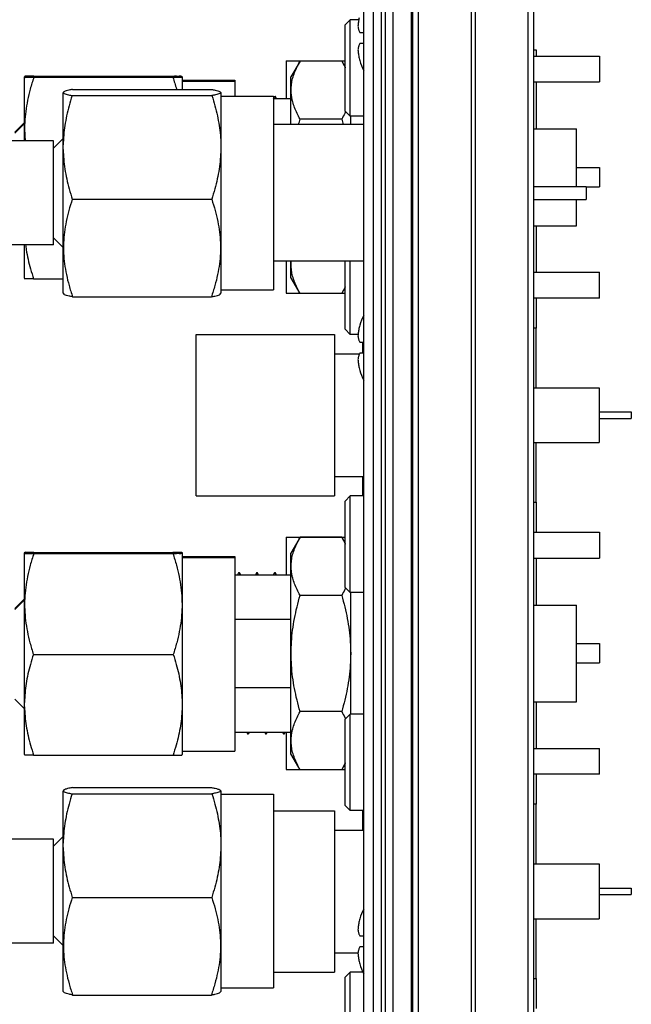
# Model space of a CAD drawing. Header units: inches. Extents: x 0.2 to 16.8, y 0.1 to 10.8.
# Tile 20 of 22: x 14.3 to 15.2, y 5.1 to 6.6. Entities that reach past the tile are written whole.
import ezdxf

# ---------------------------------------------------------------- set-up
doc = ezdxf.new("R2010")
doc.units = ezdxf.units.IN
doc.header["$LTSCALE"] = 0.935
doc.header["$MEASUREMENT"] = 0
doc.layers.get('0').update_dxf_attribs({"linetype": 'CONTINUOUS'})
doc.layers.add('DIMENSIONS', color=7, linetype='CONTINUOUS')
doc.styles.get("Standard").update_dxf_attribs({"font": 'txt', "width": 0.8})
doc.dimstyles.new('DIMSTYLE_1', dxfattribs={"dimtxt": 0.125, "dimasz": 0.18, "dimexe": 0.18, "dimexo": 0.0625, "dimgap": 0.09, "dimtad": 0, "dimtih": 1, "dimtoh": 1, "dimdec": 3, "dimzin": 4, "dimdsep": 46, "dimtxsty": 'STANDARD', "dimblk": '_FILLED', "dimblk1": '_FILLED', "dimblk2": '_FILLED', "dimcen": 0.09, "dimadec": 0, "dimazin": 0, "dimtp": 0.001, "dimtm": 0.001, "dimtfac": 1, "dimtdec": 3, "dimtofl": 0, "dimtmove": 0, "dimatfit": 3, "dimldrblk": '_FILLED', "dimfxl": 1, "dimtolj": 1, "dimtzin": 4, "dimarcsym": 0})

# ---------------------------------------------------------------- blocks, each defined once
blk = doc.blocks.new('*D1')
at = {"layer": 'DIMENSIONS', "color": 2, "linetype": 'CONTINUOUS'}
blk.add_line((13.6375, 5.898), (13.6375, 8.6932), dxfattribs=at)
at = {"layer": 'DIMENSIONS', "color": 2, "linetype": 'CONTINUOUS', "width": 0.8}
for s, p in [(']', (13.7, 9.8807)), ('32.4', (13.7, 9.4807)), ('[', (13.7, 9.3807)), ('1.276', (13.7, 8.7557))]:
    blk.add_text(s, height=0.125, rotation=90, dxfattribs=at).set_placement(p)
blk = doc.blocks.new('_FILLED')
at = {"color": 0, "linetype": 'BYBLOCK'}
blk.add_solid([(0, 0), (-1, 0.1736), (-1, -0.1736)], dxfattribs=at)

msp = doc.modelspace()

# ---------------------------------------------------------------- linework, layer by layer
at = {"color": 7, "linetype": 'CONTINUOUS'}
for p, q in [((14.8132, 3.5627), (14.8132, 8.0057)), ((14.8252, 8.0057), (14.8252, 3.5627)), ((14.8312, 8.0057), (14.8312, 3.5627)), ((14.8432, 8.0057), (14.8432, 3.5627)), ((14.7982, 3.8857), (14.7982, 7.9957)), ((14.8724, 3.5627), (14.8724, 7.6557)), ((14.8742, 3.6057), (14.8742, 7.6057)), ((14.8831, 3.6057), (14.8831, 7.6057)), ((14.9651, 3.6057), (14.9651, 7.6057)), ((14.9713, 3.6057), (14.9713, 7.6057)), ((15.0532, 3.6057), (15.0532, 7.6057)), ((15.0622, 3.6057), (15.0622, 7.6057)), ((14.7773, 6.6198), (14.7694, 6.612)), ((14.7694, 6.4781), (14.7694, 6.612)), ((14.7773, 6.4702), (14.7773, 6.6198)), ((14.7904, 6.6198), (14.7773, 6.6198)), ((14.792, 6.6), (14.7982, 6.6)), ((14.7982, 6.583), (14.792, 6.583)), ((15.0622, 6.5732), (15.0654, 6.5732)), ((15.0622, 6.5635), (15.1637, 6.5635)), ((15.0654, 6.5732), (15.0654, 6.5635)), ((15.1637, 6.5635), (15.1637, 6.5235)), ((14.6777, 6.5562), (14.6777, 6.4977)), ((14.6777, 6.5562), (14.7694, 6.5562)), ((14.6994, 6.5558), (14.6852, 6.5312)), ((14.764, 6.5558), (14.6994, 6.5558)), ((14.764, 6.5558), (14.7694, 6.5463)), ((14.272, 6.5314), (14.2726, 6.5326)), ((14.272, 6.432), (14.272, 6.5314)), ((14.272, 6.5299), (14.2726, 6.5311)), ((14.2864, 6.5324), (14.5021, 6.5324)), ((14.2864, 6.5321), (14.5021, 6.5321)), ((14.2864, 6.5309), (14.5021, 6.5309)), ((14.5158, 6.5326), (14.5165, 6.5314)), ((14.5158, 6.5311), (14.5165, 6.5299)), ((14.5165, 6.5314), (14.5165, 6.5119)), ((14.6852, 6.4575), (14.6852, 6.5312)), ((14.2864, 6.5306), (14.5021, 6.5306)), ((14.5165, 6.526), (14.598, 6.526)), ((14.5165, 6.5245), (14.598, 6.5245)), ((14.598, 6.526), (14.598, 6.5015)), ((15.0622, 6.5235), (15.1637, 6.5235)), ((15.0654, 6.5235), (15.0654, 6.4507)), ((14.332, 6.1961), (14.332, 6.5069)), ((14.3458, 6.5022), (14.5626, 6.5022)), ((14.3464, 6.5119), (14.5621, 6.5119)), ((14.5765, 6.5069), (14.5765, 6.1961)), ((14.5765, 6.5015), (14.658, 6.5015)), ((14.6598, 6.5008), (14.6579, 6.4977)), ((14.658, 6.5015), (14.658, 6.2015)), ((14.6598, 6.5008), (14.66, 6.501)), ((14.66, 6.501), (14.6608, 6.501)), ((14.6611, 6.5008), (14.6608, 6.501)), ((14.6629, 6.4977), (14.6611, 6.5008)), ((14.658, 6.4977), (14.6852, 6.4977)), ((14.7773, 6.4702), (14.7694, 6.4781)), ((14.7982, 6.4702), (14.7773, 6.4702)), ((14.7782, 6.4575), (14.7782, 6.4702)), ((14.257, 6.4455), (14.272, 6.4605)), ((14.257, 6.444), (14.272, 6.459)), ((14.7982, 6.4575), (14.658, 6.4575)), ((14.764, 6.4657), (14.6994, 6.4657)), ((15.0622, 6.4507), (15.1282, 6.4507)), ((15.1282, 6.3615), (15.1282, 6.4507)), ((14.317, 6.432), (14.217, 6.432)), ((14.317, 6.421), (14.332, 6.436)), ((14.317, 6.271), (14.317, 6.432)), ((15.1282, 6.391), (15.1637, 6.391)), ((15.1637, 6.391), (15.1637, 6.361)), ((15.0622, 6.3615), (15.1432, 6.3615)), ((15.1432, 6.3615), (15.1432, 6.3415)), ((15.1432, 6.361), (15.1637, 6.361)), ((14.3461, 6.3417), (14.5623, 6.3417)), ((15.0622, 6.3415), (15.1432, 6.3415)), ((15.1282, 6.3007), (15.1282, 6.3415)), ((15.0622, 6.3007), (15.1282, 6.3007)), ((15.0654, 6.3007), (15.0654, 6.2285)), ((14.317, 6.282), (14.332, 6.267)), ((14.317, 6.271), (13.997, 6.271)), ((14.272, 6.2191), (14.272, 6.271)), ((14.7982, 6.2455), (14.658, 6.2455)), ((14.6777, 6.2455), (14.6777, 6.1959)), ((14.6852, 6.2202), (14.6852, 6.2455)), ((14.7694, 6.1401), (14.7694, 6.2455)), ((14.7773, 6.1322), (14.7773, 6.2455)), ((15.0622, 6.2285), (15.1637, 6.2285)), ((15.1637, 6.1885), (15.1637, 6.2285)), ((14.272, 6.2191), (14.2726, 6.218)), ((14.2861, 6.2181), (14.332, 6.2181)), ((14.6994, 6.1955), (14.6852, 6.2202)), ((14.332, 6.1961), (14.3328, 6.1948)), ((14.5757, 6.1948), (14.5765, 6.1961)), ((14.5765, 6.2015), (14.658, 6.2015)), ((14.6777, 6.1959), (14.6992, 6.1959)), ((14.764, 6.1955), (14.6994, 6.1955)), ((14.764, 6.1955), (14.7694, 6.205)), ((14.7642, 6.1959), (14.7694, 6.1959)), ((14.3466, 6.1904), (14.5618, 6.1904)), ((15.1637, 6.1885), (15.0622, 6.1885)), ((15.0654, 6.1885), (15.0654, 6.142)), ((14.7773, 6.1322), (14.7694, 6.1401)), ((14.5382, 5.882), (14.5382, 6.132)), ((14.5382, 6.132), (14.7527, 6.132)), ((14.7527, 6.132), (14.7527, 5.882)), ((14.7893, 6.1322), (14.7773, 6.1322)), ((14.792, 6.12), (14.7982, 6.12)), ((14.7967, 6.103), (14.7967, 6.12)), ((14.7527, 6.102), (14.7916, 6.102)), ((14.7982, 6.103), (14.792, 6.103)), ((15.0622, 6.0495), (15.1632, 6.0495)), ((15.1632, 6.0495), (15.1632, 5.9645)), ((15.1632, 6.012), (15.2132, 6.012)), ((15.1632, 6.002), (15.2132, 6.002)), ((15.2132, 6.012), (15.2132, 6.002)), ((15.0622, 5.9645), (15.1632, 5.9645)), ((14.7527, 5.912), (14.7982, 5.912)), ((14.7967, 5.8818), (14.7967, 5.912)), ((14.5382, 5.882), (14.7527, 5.882)), ((14.7773, 5.8818), (14.7694, 5.874)), ((14.7773, 5.7322), (14.7773, 5.8818)), ((14.7982, 5.8818), (14.7773, 5.8818)), ((14.7694, 5.7401), (14.7694, 5.874)), ((15.0654, 5.872), (15.0654, 5.8255)), ((14.6777, 5.8182), (14.6777, 5.7597)), ((14.6777, 5.8182), (14.7694, 5.8182)), ((14.6994, 5.8178), (14.6852, 5.7932)), ((14.764, 5.8178), (14.6994, 5.8178)), ((14.764, 5.8178), (14.7694, 5.8083)), ((15.0622, 5.8255), (15.1637, 5.8255)), ((15.1637, 5.8255), (15.1637, 5.7855)), ((14.272, 5.7934), (14.2726, 5.7946)), ((14.272, 5.4811), (14.272, 5.7934)), ((14.272, 5.7919), (14.2726, 5.7931)), ((14.2864, 5.7944), (14.5021, 5.7944)), ((14.2864, 5.7941), (14.5021, 5.7941)), ((14.2864, 5.7929), (14.5021, 5.7929)), ((14.2864, 5.7926), (14.5021, 5.7926)), ((14.5158, 5.7946), (14.5165, 5.7934)), ((14.5158, 5.7931), (14.5165, 5.7919)), ((14.5165, 5.7934), (14.5165, 5.4811)), ((14.5165, 5.788), (14.598, 5.788)), ((14.5165, 5.7865), (14.598, 5.7865)), ((14.598, 5.788), (14.598, 5.4865)), ((14.6852, 5.4822), (14.6852, 5.7932)), ((15.0622, 5.7855), (15.1637, 5.7855)), ((15.0654, 5.7855), (15.0654, 5.7127)), ((14.598, 5.7597), (14.6852, 5.7597)), ((14.6041, 5.7628), (14.6023, 5.7597)), ((14.6041, 5.7628), (14.6044, 5.763)), ((14.6044, 5.763), (14.6052, 5.763)), ((14.606, 5.7609), (14.6055, 5.7628)), ((14.6073, 5.7597), (14.6055, 5.7628)), ((14.6319, 5.7628), (14.6301, 5.7597)), ((14.6319, 5.7628), (14.6322, 5.763)), ((14.6322, 5.763), (14.633, 5.763)), ((14.6333, 5.7628), (14.633, 5.763)), ((14.6351, 5.7597), (14.634, 5.7616)), ((14.6598, 5.7628), (14.6579, 5.7597)), ((14.6598, 5.7628), (14.66, 5.763)), ((14.66, 5.763), (14.6608, 5.763)), ((14.6611, 5.7628), (14.6608, 5.763)), ((14.6629, 5.7597), (14.6611, 5.7628)), ((14.7773, 5.7322), (14.7694, 5.7401)), ((14.257, 5.7075), (14.272, 5.7225)), ((14.764, 5.7277), (14.6994, 5.7277)), ((14.7982, 5.7322), (14.7773, 5.7322)), ((14.7782, 5.5438), (14.7782, 5.7322)), ((14.257, 5.706), (14.272, 5.721)), ((15.0622, 5.7127), (15.1282, 5.7127)), ((15.1282, 5.5627), (15.1282, 5.7127)), ((14.6852, 5.6904), (14.598, 5.6904)), ((15.1282, 5.653), (15.1637, 5.653)), ((15.1637, 5.653), (15.1637, 5.623)), ((14.2858, 5.6362), (14.5026, 5.6362)), ((15.1282, 5.623), (15.1637, 5.623)), ((14.598, 5.5849), (14.6852, 5.5849)), ((14.257, 5.567), (14.272, 5.552)), ((15.0622, 5.5627), (15.1282, 5.5627)), ((15.0654, 5.5627), (15.0654, 5.4905)), ((14.764, 5.5476), (14.6994, 5.5476)), ((14.7773, 5.5438), (14.7694, 5.536)), ((14.7773, 5.3942), (14.7773, 5.5438)), ((14.7982, 5.5438), (14.7773, 5.5438)), ((14.7694, 5.4021), (14.7694, 5.536)), ((14.598, 5.5157), (14.6852, 5.5157)), ((14.6167, 5.5157), (14.618, 5.5133)), ((14.618, 5.5133), (14.6183, 5.513)), ((14.6183, 5.513), (14.6191, 5.513)), ((14.6194, 5.5133), (14.6191, 5.513)), ((14.6194, 5.5133), (14.6208, 5.5157)), ((14.6445, 5.5157), (14.6459, 5.5133)), ((14.6459, 5.5133), (14.6461, 5.513)), ((14.6461, 5.513), (14.6469, 5.513)), ((14.6472, 5.5133), (14.6469, 5.513)), ((14.6472, 5.5133), (14.6486, 5.5157)), ((14.6723, 5.5157), (14.6737, 5.5133)), ((14.6737, 5.5133), (14.6739, 5.513)), ((14.6739, 5.513), (14.6747, 5.513)), ((14.675, 5.5133), (14.6747, 5.513)), ((14.675, 5.5133), (14.6764, 5.5157)), ((14.6777, 5.5157), (14.6777, 5.4579)), ((14.272, 5.4811), (14.2726, 5.48)), ((14.2861, 5.4801), (14.5023, 5.4801)), ((14.5158, 5.48), (14.5165, 5.4811)), ((14.5165, 5.4865), (14.598, 5.4865)), ((14.6994, 5.4575), (14.6852, 5.4822)), ((15.0622, 5.4905), (15.1637, 5.4905)), ((15.1637, 5.4505), (15.1637, 5.4905)), ((14.764, 5.4575), (14.7694, 5.467)), ((14.6777, 5.4579), (14.6992, 5.4579)), ((14.764, 5.4575), (14.6994, 5.4575)), ((14.7642, 5.4579), (14.7694, 5.4579)), ((15.1637, 5.4505), (15.0622, 5.4505)), ((15.0654, 5.4505), (15.0654, 5.404)), ((14.332, 5.1141), (14.332, 5.4249)), ((14.3458, 5.4202), (14.5626, 5.4202)), ((14.3464, 5.4299), (14.5621, 5.4299)), ((14.5765, 5.4249), (14.5765, 5.1141)), ((14.5765, 5.4195), (14.658, 5.4195)), ((14.658, 5.4195), (14.658, 5.1195)), ((14.7773, 5.3942), (14.7694, 5.4021)), ((14.658, 5.394), (14.7527, 5.394)), ((14.7527, 5.394), (14.7527, 5.144)), ((14.7982, 5.3942), (14.7773, 5.3942)), ((14.7967, 5.364), (14.7967, 5.3942)), ((14.7527, 5.364), (14.7982, 5.364)), ((14.317, 5.35), (14.217, 5.35)), ((14.317, 5.339), (14.332, 5.354)), ((14.317, 5.189), (14.317, 5.35)), ((15.0622, 5.3115), (15.1632, 5.3115)), ((15.1632, 5.3115), (15.1632, 5.2265)), ((15.1632, 5.274), (15.2132, 5.274)), ((15.2132, 5.274), (15.2132, 5.264)), ((14.3461, 5.2596), (14.5623, 5.2596)), ((15.1632, 5.264), (15.2132, 5.264)), ((15.0622, 5.2265), (15.1632, 5.2265)), ((14.317, 5.189), (13.997, 5.189)), ((14.317, 5.2), (14.332, 5.185)), ((14.792, 5.2), (14.7982, 5.2)), ((14.7527, 5.174), (14.7892, 5.174)), ((14.7982, 5.183), (14.792, 5.183)), ((14.658, 5.144), (14.7527, 5.144)), ((14.7773, 5.1438), (14.7694, 5.136)), ((14.7773, 5.0575), (14.7773, 5.1438)), ((14.797, 5.1438), (14.7773, 5.1438)), ((14.7967, 5.1438), (14.7967, 5.1445)), ((14.7694, 5.0575), (14.7694, 5.136)), ((15.0654, 5.134), (15.0654, 5.0875)), ((14.332, 5.1141), (14.3328, 5.1127)), ((14.5757, 5.1127), (14.5765, 5.1141)), ((14.5765, 5.1195), (14.658, 5.1195)), ((14.3466, 5.1084), (14.5618, 5.1084))]:
    msp.add_line(p, q, dxfattribs=at)
at = {"color": 3, "linetype": 'CONTINUOUS'}
for p, q in [((15.0654, 6.142), (15.0622, 6.142)), ((15.0654, 6.0495), (15.0654, 6.142)), ((15.0654, 5.872), (15.0654, 5.9645)), ((15.0622, 5.872), (15.0654, 5.872)), ((15.0654, 5.404), (15.0622, 5.404)), ((15.0654, 5.3115), (15.0654, 5.404)), ((15.0654, 5.134), (15.0654, 5.2265)), ((15.0622, 5.134), (15.0654, 5.134))]:
    msp.add_line(p, q, dxfattribs=at)
at = {"color": 7, "linetype": 'CONTINUOUS'}
for centre, start, end in [((14.9005, 6.5915), 197.8829, 206.131), ((14.9005, 6.1115), 153.869, 162.1171), ((14.9005, 6.1115), 197.8829, 206.131), ((14.9005, 5.1915), 153.869, 162.1171), ((14.9005, 5.1915), 197.8829, 206.131)]:
    msp.add_arc(centre, 0.114, start, end, dxfattribs=at)
for points in [[(14.7911, 6.6229), (14.7908, 6.6218), (14.7906, 6.6206), (14.7904, 6.6195)], [(14.7894, 6.6129), (14.7893, 6.6119), (14.7892, 6.6108), (14.7891, 6.6097)], [(14.7891, 6.6097), (14.7892, 6.6091), (14.7893, 6.6084), (14.7894, 6.6077)], [(14.7898, 6.6162), (14.7897, 6.6151), (14.7895, 6.614), (14.7894, 6.6129)], [(14.7894, 6.6077), (14.7896, 6.6071), (14.7897, 6.6065), (14.7899, 6.6058)], [(14.7904, 6.6195), (14.7902, 6.6184), (14.79, 6.6173), (14.7898, 6.6162)], [(14.7899, 6.6058), (14.79, 6.6052), (14.7902, 6.6045), (14.7904, 6.6039)], [(14.7904, 6.6039), (14.7906, 6.6033), (14.7909, 6.6026), (14.7911, 6.602)], [(14.7911, 6.602), (14.7914, 6.6013), (14.7917, 6.6007), (14.792, 6.6)], [(14.7899, 6.5772), (14.7897, 6.5766), (14.7896, 6.576), (14.7894, 6.5753)], [(14.7904, 6.5791), (14.7902, 6.5785), (14.79, 6.5779), (14.7899, 6.5772)], [(14.7911, 6.581), (14.7909, 6.5804), (14.7906, 6.5798), (14.7904, 6.5791)], [(14.792, 6.583), (14.7917, 6.5824), (14.7914, 6.5817), (14.7911, 6.581)], [(14.7894, 6.5753), (14.7893, 6.5747), (14.7892, 6.574), (14.7891, 6.5733)], [(14.7891, 6.5733), (14.7892, 6.5723), (14.7893, 6.5712), (14.7894, 6.5701)], [(14.7894, 6.5701), (14.7895, 6.569), (14.7897, 6.568), (14.7898, 6.5669)], [(14.7898, 6.5669), (14.79, 6.5658), (14.7902, 6.5647), (14.7904, 6.5636)], [(14.7904, 6.5636), (14.7906, 6.5624), (14.7908, 6.5613), (14.7911, 6.5602)], [(14.7911, 6.5602), (14.7914, 6.5589), (14.7917, 6.5577), (14.792, 6.5565)], [(14.2864, 6.5321), (14.2862, 6.5318), (14.2861, 6.5314), (14.286, 6.531)], [(14.5021, 6.5321), (14.5022, 6.5318), (14.5023, 6.5314), (14.5024, 6.531)], [(14.3323, 6.5074), (14.3322, 6.5071), (14.3322, 6.5068), (14.3323, 6.5065)], [(14.5761, 6.5074), (14.5762, 6.5071), (14.5762, 6.5068), (14.5761, 6.5065)], [(14.66, 6.5006), (14.6601, 6.5006), (14.6603, 6.5006), (14.6604, 6.5006)], [(14.6604, 6.5006), (14.6613, 6.5003), (14.6612, 6.499), (14.6611, 6.4977)], [(14.6971, 6.4576), (14.6979, 6.4603), (14.6986, 6.463), (14.6994, 6.4657)], [(14.764, 6.4657), (14.7648, 6.463), (14.7655, 6.4603), (14.7662, 6.4576)], [(14.7898, 6.1362), (14.7897, 6.1351), (14.7895, 6.134), (14.7894, 6.1329)], [(14.7904, 6.1395), (14.7902, 6.1384), (14.79, 6.1373), (14.7898, 6.1362)], [(14.7911, 6.1429), (14.7908, 6.1418), (14.7906, 6.1406), (14.7904, 6.1395)], [(14.792, 6.1465), (14.7917, 6.1453), (14.7914, 6.1441), (14.7911, 6.1429)], [(14.7894, 6.1329), (14.7893, 6.1319), (14.7892, 6.1308), (14.7891, 6.1297)], [(14.7891, 6.1297), (14.7892, 6.1291), (14.7893, 6.1284), (14.7894, 6.1277)], [(14.7894, 6.1277), (14.7896, 6.1271), (14.7897, 6.1265), (14.7899, 6.1258)], [(14.7899, 6.1258), (14.79, 6.1252), (14.7902, 6.1245), (14.7904, 6.1239)], [(14.7904, 6.1239), (14.7906, 6.1233), (14.7909, 6.1226), (14.7911, 6.122)], [(14.7911, 6.122), (14.7914, 6.1213), (14.7917, 6.1207), (14.792, 6.12)], [(14.7894, 6.0953), (14.7893, 6.0947), (14.7892, 6.094), (14.7891, 6.0933)], [(14.7891, 6.0933), (14.7892, 6.0923), (14.7893, 6.0912), (14.7894, 6.0901)], [(14.7899, 6.0972), (14.7897, 6.0966), (14.7896, 6.096), (14.7894, 6.0953)], [(14.7894, 6.0901), (14.7895, 6.089), (14.7897, 6.088), (14.7898, 6.0869)], [(14.7904, 6.0991), (14.7902, 6.0985), (14.79, 6.0979), (14.7899, 6.0972)], [(14.7911, 6.101), (14.7909, 6.1004), (14.7906, 6.0998), (14.7904, 6.0991)], [(14.792, 6.103), (14.7917, 6.1024), (14.7914, 6.1017), (14.7911, 6.101)], [(14.7898, 6.0869), (14.79, 6.0858), (14.7902, 6.0847), (14.7904, 6.0836)], [(14.7904, 6.0836), (14.7906, 6.0824), (14.7908, 6.0813), (14.7911, 6.0802)], [(14.7911, 6.0802), (14.7914, 6.0789), (14.7917, 6.0777), (14.792, 6.0765)], [(14.2864, 5.7941), (14.2862, 5.7938), (14.2861, 5.7934), (14.286, 5.793)], [(14.5021, 5.7941), (14.5022, 5.7938), (14.5023, 5.7934), (14.5024, 5.793)], [(14.6044, 5.7627), (14.6045, 5.7627), (14.6047, 5.7626), (14.6048, 5.7626)], [(14.6048, 5.7626), (14.6057, 5.7623), (14.6056, 5.761), (14.6055, 5.7597)], [(14.6062, 5.7597), (14.6062, 5.7601), (14.6061, 5.7605), (14.606, 5.7609)], [(14.633, 5.7611), (14.6331, 5.7606), (14.6332, 5.7601), (14.6333, 5.7597)], [(14.66, 5.7626), (14.6601, 5.7626), (14.6603, 5.7626), (14.6604, 5.7626)], [(14.6604, 5.7626), (14.6613, 5.7623), (14.6612, 5.761), (14.6611, 5.7597)], [(14.6187, 5.5135), (14.6179, 5.5137), (14.6179, 5.5146), (14.6179, 5.5157)], [(14.6191, 5.5134), (14.619, 5.5134), (14.6188, 5.5134), (14.6187, 5.5135)], [(14.6743, 5.5135), (14.6736, 5.5137), (14.6735, 5.5146), (14.6735, 5.5157)], [(14.6747, 5.5134), (14.6746, 5.5134), (14.6744, 5.5134), (14.6743, 5.5135)], [(14.3323, 5.4254), (14.3322, 5.4251), (14.3322, 5.4248), (14.3323, 5.4245)], [(14.5761, 5.4254), (14.5762, 5.4251), (14.5762, 5.4248), (14.5761, 5.4245)], [(14.7904, 5.2195), (14.7902, 5.2184), (14.79, 5.2173), (14.7898, 5.2162)], [(14.7911, 5.2229), (14.7908, 5.2218), (14.7906, 5.2206), (14.7904, 5.2195)], [(14.792, 5.2265), (14.7917, 5.2253), (14.7914, 5.2241), (14.7911, 5.2229)], [(14.7894, 5.2129), (14.7893, 5.2119), (14.7892, 5.2108), (14.7891, 5.2097)], [(14.7891, 5.2097), (14.7892, 5.2091), (14.7893, 5.2084), (14.7894, 5.2077)], [(14.7898, 5.2162), (14.7897, 5.2151), (14.7895, 5.214), (14.7894, 5.2129)], [(14.7894, 5.2077), (14.7896, 5.2071), (14.7897, 5.2065), (14.7899, 5.2058)], [(14.7899, 5.2058), (14.79, 5.2052), (14.7902, 5.2045), (14.7904, 5.2039)], [(14.7904, 5.2039), (14.7906, 5.2033), (14.7909, 5.2026), (14.7911, 5.202)], [(14.7911, 5.202), (14.7914, 5.2013), (14.7917, 5.2007), (14.792, 5.2)], [(14.7894, 5.1753), (14.7893, 5.1747), (14.7892, 5.174), (14.7891, 5.1733)], [(14.7891, 5.1733), (14.7892, 5.1723), (14.7893, 5.1712), (14.7894, 5.1701)], [(14.7899, 5.1772), (14.7897, 5.1766), (14.7896, 5.176), (14.7894, 5.1753)], [(14.7904, 5.1791), (14.7902, 5.1785), (14.79, 5.1779), (14.7899, 5.1772)], [(14.7911, 5.181), (14.7909, 5.1804), (14.7906, 5.1798), (14.7904, 5.1791)], [(14.792, 5.183), (14.7917, 5.1824), (14.7914, 5.1817), (14.7911, 5.181)], [(14.7894, 5.1701), (14.7895, 5.169), (14.7897, 5.168), (14.7898, 5.1669)], [(14.7898, 5.1669), (14.79, 5.1658), (14.7902, 5.1647), (14.7904, 5.1636)], [(14.7904, 5.1636), (14.7906, 5.1624), (14.7908, 5.1613), (14.7911, 5.1602)], [(14.7911, 5.1602), (14.7914, 5.1589), (14.7917, 5.1577), (14.792, 5.1565)]]:
    msp.add_open_spline(points, degree=3, dxfattribs=at)
for points, knots in [([(14.6867, 6.4976), (14.6865, 6.499), (14.6858, 6.5033), (14.6853, 6.5108), (14.6859, 6.5199), (14.6877, 6.529), (14.6907, 6.5381), (14.6946, 6.547), (14.6977, 6.5529), (14.6994, 6.5558)], [0, 0, 0, 0, 0.066958, 0.216812, 0.366665, 0.518386, 0.673469, 0.833247, 1, 1, 1, 1]), ([(14.764, 6.5558), (14.7657, 6.5529), (14.7675, 6.5494), (14.7693, 6.5458), (14.7695, 6.5452)], [0, 0, 0, 0, 0.849794, 1, 1, 1, 1]), ([(14.2864, 6.5324), (14.2845, 6.5324), (14.2815, 6.5323), (14.277, 6.5326), (14.2749, 6.5319), (14.2726, 6.5328), (14.2726, 6.5323), (14.2726, 6.5323)], [0, 0, 0, 0, 0.396988, 0.694673, 0.896368, 0.999035, 1, 1, 1, 1]), ([(14.2726, 6.5323), (14.2726, 6.5323), (14.2727, 6.5318), (14.2749, 6.5326), (14.2771, 6.532), (14.2815, 6.5323), (14.2845, 6.5321), (14.2864, 6.5321)], [0, 0, 0, 0, 0.001411, 0.104126, 0.305781, 0.603245, 1, 1, 1, 1]), ([(14.2864, 6.5309), (14.2845, 6.5309), (14.2815, 6.5308), (14.277, 6.5311), (14.2749, 6.5304), (14.2726, 6.5313), (14.2726, 6.5308), (14.2726, 6.5308)], [0, 0, 0, 0, 0.396988, 0.694673, 0.896368, 0.999035, 1, 1, 1, 1]), ([(14.2726, 6.5308), (14.2726, 6.5308), (14.2727, 6.5303), (14.2749, 6.5311), (14.2771, 6.5305), (14.2815, 6.5308), (14.2845, 6.5306), (14.2864, 6.5306)], [0, 0, 0, 0, 0.001411, 0.104126, 0.305781, 0.603245, 1, 1, 1, 1]), ([(14.5021, 6.5324), (14.5039, 6.5324), (14.507, 6.5323), (14.5114, 6.5326), (14.5135, 6.5319), (14.5158, 6.5328), (14.5158, 6.5323), (14.5158, 6.5323)], [0, 0, 0, 0, 0.396988, 0.694673, 0.896368, 0.999035, 1, 1, 1, 1]), ([(14.5158, 6.5323), (14.5158, 6.5323), (14.5158, 6.5318), (14.5135, 6.5326), (14.5114, 6.532), (14.507, 6.5323), (14.5039, 6.5321), (14.5021, 6.5321)], [0, 0, 0, 0, 0.001411, 0.104126, 0.305781, 0.603245, 1, 1, 1, 1]), ([(14.5021, 6.5309), (14.5039, 6.5309), (14.507, 6.5308), (14.5114, 6.5311), (14.5135, 6.5304), (14.5158, 6.5313), (14.5158, 6.5308), (14.5158, 6.5308)], [0, 0, 0, 0, 0.396988, 0.694673, 0.896368, 0.999035, 1, 1, 1, 1]), ([(14.5158, 6.5308), (14.5158, 6.5308), (14.5158, 6.5303), (14.5135, 6.5311), (14.5114, 6.5305), (14.507, 6.5308), (14.5039, 6.5306), (14.5021, 6.5306)], [0, 0, 0, 0, 0.001411, 0.104126, 0.305781, 0.603245, 1, 1, 1, 1]), ([(14.2864, 6.5306), (14.2844, 6.5246), (14.2807, 6.5129), (14.2765, 6.4953), (14.2736, 6.478), (14.2721, 6.4609), (14.2721, 6.4456), (14.2727, 6.4359), (14.2731, 6.432)], [0, 0, 0, 0, 0.189338, 0.368021, 0.541163, 0.711887, 0.881957, 1, 1, 1, 1]), ([(14.5021, 6.5306), (14.5041, 6.5246), (14.506, 6.5184), (14.5077, 6.5121), (14.5078, 6.5119)], [0, 0, 0, 0, 0.969511, 1, 1, 1, 1]), ([(14.3458, 6.5022), (14.3441, 6.497), (14.341, 6.4867), (14.3372, 6.4713), (14.3344, 6.4561), (14.3326, 6.441), (14.3321, 6.4309), (14.332, 6.4259)], [0, 0, 0, 0, 0.211887, 0.414536, 0.611759, 0.806352, 1, 1, 1, 1]), ([(14.3464, 6.5119), (14.3445, 6.5115), (14.3413, 6.5109), (14.337, 6.5099), (14.3343, 6.5088), (14.3326, 6.5081), (14.3323, 6.5075), (14.3323, 6.5074)], [0, 0, 0, 0, 0.378352, 0.666212, 0.869095, 0.990633, 1, 1, 1, 1]), ([(14.3323, 6.5065), (14.3325, 6.506), (14.3341, 6.5052), (14.3367, 6.5042), (14.3409, 6.5032), (14.344, 6.5025), (14.3458, 6.5022)], [0, 0, 0, 0, 0.119782, 0.323444, 0.615266, 1, 1, 1, 1]), ([(14.5621, 6.5119), (14.5639, 6.5115), (14.5672, 6.5109), (14.5714, 6.5099), (14.5742, 6.5088), (14.5759, 6.5081), (14.5761, 6.5075), (14.5761, 6.5074)], [0, 0, 0, 0, 0.378352, 0.666212, 0.869095, 0.990633, 1, 1, 1, 1]), ([(14.5761, 6.5065), (14.5759, 6.506), (14.5743, 6.5052), (14.5717, 6.5042), (14.5676, 6.5032), (14.5644, 6.5025), (14.5626, 6.5022)], [0, 0, 0, 0, 0.119782, 0.323444, 0.615266, 1, 1, 1, 1]), ([(14.5626, 6.5022), (14.5643, 6.497), (14.5674, 6.4867), (14.5712, 6.4713), (14.574, 6.4561), (14.5759, 6.441), (14.5764, 6.4309), (14.5765, 6.4259)], [0, 0, 0, 0, 0.211887, 0.414536, 0.611759, 0.806352, 1, 1, 1, 1]), ([(14.6619, 6.4977), (14.662, 6.499), (14.6621, 6.5004), (14.6611, 6.5006), (14.661, 6.5006)], [0, 0, 0, 0, 0.958457, 1, 1, 1, 1]), ([(14.6994, 6.4657), (14.6977, 6.4687), (14.6946, 6.4745), (14.6907, 6.4835), (14.6882, 6.4912), (14.6871, 6.496), (14.6867, 6.4976)], [0, 0, 0, 0, 0.294421, 0.576527, 0.850342, 1, 1, 1, 1]), ([(14.7701, 6.4775), (14.7696, 6.4766), (14.7678, 6.4726), (14.7657, 6.4687), (14.764, 6.4657)], [0, 0, 0, 0, 0.235202, 1, 1, 1, 1]), ([(14.332, 6.4189), (14.3321, 6.4138), (14.3326, 6.4036), (14.3345, 6.3883), (14.3374, 6.3729), (14.3412, 6.3574), (14.3444, 6.3469), (14.3461, 6.3417)], [0, 0, 0, 0, 0.194091, 0.388989, 0.586207, 0.788433, 1, 1, 1, 1]), ([(14.5765, 6.4189), (14.5764, 6.4138), (14.5758, 6.4036), (14.574, 6.3883), (14.5711, 6.3729), (14.5672, 6.3574), (14.564, 6.3469), (14.5623, 6.3417)], [0, 0, 0, 0, 0.194091, 0.388989, 0.586207, 0.788433, 1, 1, 1, 1]), ([(14.3461, 6.3417), (14.3442, 6.3359), (14.3406, 6.3246), (14.3365, 6.3076), (14.3338, 6.2909), (14.3324, 6.2744), (14.3324, 6.2578), (14.3339, 6.2413), (14.3368, 6.2246), (14.341, 6.2076), (14.3446, 6.1962), (14.3466, 6.1904)], [0, 0, 0, 0, 0.118409, 0.230331, 0.338916, 0.446054, 0.552831, 0.660038, 0.768798, 0.881052, 1, 1, 1, 1]), ([(14.5623, 6.3417), (14.5643, 6.3359), (14.5678, 6.3246), (14.5719, 6.3076), (14.5747, 6.2909), (14.5761, 6.2744), (14.576, 6.2578), (14.5745, 6.2413), (14.5716, 6.2246), (14.5674, 6.2076), (14.5638, 6.1962), (14.5618, 6.1904)], [0, 0, 0, 0, 0.118409, 0.230331, 0.338916, 0.446054, 0.552831, 0.660038, 0.768798, 0.881052, 1, 1, 1, 1]), ([(14.2736, 6.271), (14.2739, 6.2685), (14.2749, 6.261), (14.2774, 6.2485), (14.2812, 6.2334), (14.2844, 6.2233), (14.2861, 6.2181)], [0, 0, 0, 0, 0.13817, 0.416145, 0.701374, 1, 1, 1, 1]), ([(14.6994, 6.1955), (14.6977, 6.1985), (14.6946, 6.2043), (14.6907, 6.2133), (14.6877, 6.2223), (14.6859, 6.2314), (14.6854, 6.2392), (14.6855, 6.2439), (14.6857, 6.2455)], [0, 0, 0, 0, 0.192845, 0.377624, 0.556973, 0.732434, 0.905736, 1, 1, 1, 1]), ([(14.2861, 6.2181), (14.2843, 6.2181), (14.2814, 6.2182), (14.2767, 6.2181), (14.2752, 6.2184), (14.2724, 6.2181), (14.2726, 6.2182)], [0, 0, 0, 0, 0.403374, 0.704941, 0.907954, 1, 1, 1, 1]), ([(14.7695, 6.2061), (14.7693, 6.2056), (14.7675, 6.202), (14.7657, 6.1985), (14.764, 6.1955)], [0, 0, 0, 0, 0.150206, 1, 1, 1, 1]), ([(14.3466, 6.1904), (14.3448, 6.1908), (14.3416, 6.1914), (14.3373, 6.1925), (14.3347, 6.1935), (14.333, 6.1942), (14.3327, 6.1948), (14.3327, 6.1949)], [0, 0, 0, 0, 0.379317, 0.667946, 0.870994, 0.99224, 1, 1, 1, 1]), ([(14.5618, 6.1904), (14.5637, 6.1908), (14.5669, 6.1914), (14.5711, 6.1925), (14.5738, 6.1935), (14.5755, 6.1942), (14.5757, 6.1948), (14.5757, 6.1949)], [0, 0, 0, 0, 0.379317, 0.667946, 0.870994, 0.99224, 1, 1, 1, 1]), ([(14.6867, 5.7596), (14.6865, 5.761), (14.6858, 5.7653), (14.6853, 5.7728), (14.6859, 5.7819), (14.6877, 5.791), (14.6907, 5.8001), (14.6946, 5.809), (14.6977, 5.8149), (14.6994, 5.8178)], [0, 0, 0, 0, 0.066958, 0.216812, 0.366665, 0.518386, 0.673469, 0.833247, 1, 1, 1, 1]), ([(14.764, 5.8178), (14.7657, 5.8149), (14.7675, 5.8114), (14.7693, 5.8078), (14.7695, 5.8072)], [0, 0, 0, 0, 0.849794, 1, 1, 1, 1]), ([(14.2864, 5.7926), (14.2844, 5.7866), (14.2807, 5.7749), (14.2765, 5.7573), (14.2736, 5.74), (14.2721, 5.7229), (14.2721, 5.7058), (14.2734, 5.6887), (14.2762, 5.6714), (14.2803, 5.6539), (14.2838, 5.6422), (14.2858, 5.6362)], [0, 0, 0, 0, 0.118986, 0.231276, 0.340084, 0.447373, 0.55425, 0.661471, 0.770078, 0.881924, 1, 1, 1, 1]), ([(14.2864, 5.7944), (14.2845, 5.7944), (14.2815, 5.7943), (14.277, 5.7946), (14.2749, 5.7939), (14.2726, 5.7948), (14.2726, 5.7943), (14.2726, 5.7943)], [0, 0, 0, 0, 0.396988, 0.694673, 0.896368, 0.999035, 1, 1, 1, 1]), ([(14.2726, 5.7943), (14.2726, 5.7943), (14.2727, 5.7938), (14.2749, 5.7946), (14.2771, 5.794), (14.2815, 5.7943), (14.2845, 5.7941), (14.2864, 5.7941)], [0, 0, 0, 0, 0.001411, 0.104126, 0.305781, 0.603245, 1, 1, 1, 1]), ([(14.2864, 5.7929), (14.2845, 5.7929), (14.2815, 5.7928), (14.277, 5.7931), (14.2749, 5.7924), (14.2726, 5.7933), (14.2726, 5.7928), (14.2726, 5.7928)], [0, 0, 0, 0, 0.396988, 0.694673, 0.896368, 0.999035, 1, 1, 1, 1]), ([(14.2726, 5.7928), (14.2726, 5.7928), (14.2727, 5.7923), (14.2749, 5.7931), (14.2771, 5.7925), (14.2815, 5.7928), (14.2845, 5.7926), (14.2864, 5.7926)], [0, 0, 0, 0, 0.001411, 0.104126, 0.305781, 0.603245, 1, 1, 1, 1]), ([(14.5021, 5.7944), (14.5039, 5.7944), (14.507, 5.7943), (14.5114, 5.7946), (14.5135, 5.7939), (14.5158, 5.7948), (14.5158, 5.7943), (14.5158, 5.7943)], [0, 0, 0, 0, 0.396988, 0.694673, 0.896368, 0.999035, 1, 1, 1, 1]), ([(14.5158, 5.7943), (14.5158, 5.7943), (14.5158, 5.7938), (14.5135, 5.7946), (14.5114, 5.794), (14.507, 5.7943), (14.5039, 5.7941), (14.5021, 5.7941)], [0, 0, 0, 0, 0.001411, 0.104126, 0.305781, 0.603245, 1, 1, 1, 1]), ([(14.5021, 5.7929), (14.5039, 5.7929), (14.507, 5.7928), (14.5114, 5.7931), (14.5135, 5.7924), (14.5158, 5.7933), (14.5158, 5.7928), (14.5158, 5.7928)], [0, 0, 0, 0, 0.396988, 0.694673, 0.896368, 0.999035, 1, 1, 1, 1]), ([(14.5158, 5.7928), (14.5158, 5.7928), (14.5158, 5.7923), (14.5135, 5.7931), (14.5114, 5.7925), (14.507, 5.7928), (14.5039, 5.7926), (14.5021, 5.7926)], [0, 0, 0, 0, 0.001411, 0.104126, 0.305781, 0.603245, 1, 1, 1, 1]), ([(14.5021, 5.7926), (14.5041, 5.7866), (14.5077, 5.7749), (14.5119, 5.7573), (14.5148, 5.74), (14.5163, 5.7229), (14.5164, 5.7058), (14.515, 5.6887), (14.5122, 5.6714), (14.5081, 5.6539), (14.5046, 5.6422), (14.5026, 5.6362)], [0, 0, 0, 0, 0.118986, 0.231276, 0.340084, 0.447373, 0.55425, 0.661471, 0.770078, 0.881924, 1, 1, 1, 1]), ([(14.6055, 5.7628), (14.6055, 5.7628), (14.6054, 5.7628), (14.6054, 5.7629), (14.6054, 5.7629), (14.6053, 5.763), (14.6053, 5.763), (14.6052, 5.763), (14.6052, 5.763), (14.6052, 5.763)], [0, 0, 0, 0, 0.150164, 0.340252, 0.507805, 0.654926, 0.784722, 0.9017, 1, 1, 1, 1]), ([(14.6322, 5.763), (14.6322, 5.763), (14.6322, 5.763), (14.6323, 5.763), (14.6323, 5.763), (14.6323, 5.763), (14.6324, 5.7629), (14.6324, 5.7629), (14.6324, 5.7629), (14.6325, 5.7629)], [0, 0, 0, 0, 0.008125, 0.146569, 0.29485, 0.460242, 0.648038, 0.861865, 1, 1, 1, 1]), ([(14.6325, 5.7629), (14.6325, 5.7628), (14.6325, 5.7628), (14.6325, 5.7627), (14.6326, 5.7626), (14.6326, 5.7626), (14.6326, 5.7626)], [0, 0, 0, 0, 0.092678, 0.335081, 0.904146, 1, 1, 1, 1]), ([(14.6326, 5.7626), (14.6326, 5.7625), (14.6327, 5.7623), (14.6328, 5.7621), (14.6328, 5.7618), (14.6329, 5.7615), (14.633, 5.7612), (14.633, 5.7611)], [0, 0, 0, 0, 0.129807, 0.307038, 0.510994, 0.741926, 1, 1, 1, 1]), ([(14.6341, 5.7597), (14.6342, 5.761), (14.6343, 5.7624), (14.6333, 5.7626), (14.6332, 5.7626)], [0, 0, 0, 0, 0.960644, 1, 1, 1, 1]), ([(14.6619, 5.7597), (14.662, 5.761), (14.6621, 5.7624), (14.6611, 5.7626), (14.661, 5.7626)], [0, 0, 0, 0, 0.958457, 1, 1, 1, 1]), ([(14.6994, 5.7277), (14.6977, 5.7307), (14.6946, 5.7365), (14.6907, 5.7455), (14.6882, 5.7532), (14.6871, 5.758), (14.6867, 5.7596)], [0, 0, 0, 0, 0.294421, 0.576527, 0.850342, 1, 1, 1, 1]), ([(14.7701, 5.7395), (14.7696, 5.7386), (14.7678, 5.7346), (14.7657, 5.7307), (14.764, 5.7277)], [0, 0, 0, 0, 0.235202, 1, 1, 1, 1]), ([(14.6994, 5.5476), (14.6977, 5.5535), (14.6945, 5.5654), (14.6906, 5.5833), (14.6877, 5.6013), (14.6859, 5.6195), (14.6853, 5.6377), (14.6859, 5.6559), (14.6877, 5.674), (14.6906, 5.692), (14.6945, 5.7099), (14.6977, 5.7218), (14.6994, 5.7277)], [0, 0, 0, 0, 0.101415, 0.201287, 0.300839, 0.400402, 0.5, 0.599598, 0.699161, 0.798713, 0.898585, 1, 1, 1, 1]), ([(14.764, 5.7277), (14.7657, 5.7218), (14.7689, 5.7099), (14.7728, 5.692), (14.7757, 5.674), (14.7775, 5.6559), (14.7781, 5.6377), (14.7775, 5.6195), (14.7757, 5.6013), (14.7728, 5.5833), (14.7689, 5.5654), (14.7657, 5.5535), (14.764, 5.5476)], [0, 0, 0, 0, 0.101415, 0.201287, 0.300839, 0.400402, 0.5, 0.599598, 0.699161, 0.798713, 0.898585, 1, 1, 1, 1]), ([(14.2858, 5.6362), (14.2841, 5.6311), (14.281, 5.6211), (14.2772, 5.6061), (14.2744, 5.5914), (14.2726, 5.5767), (14.2721, 5.5669), (14.272, 5.562)], [0, 0, 0, 0, 0.212152, 0.414906, 0.612096, 0.806553, 1, 1, 1, 1]), ([(14.5026, 5.6362), (14.5043, 5.6311), (14.5074, 5.6211), (14.5112, 5.6061), (14.514, 5.5914), (14.5159, 5.5767), (14.5164, 5.5669), (14.5165, 5.562)], [0, 0, 0, 0, 0.212152, 0.414906, 0.612096, 0.806553, 1, 1, 1, 1]), ([(14.272, 5.5552), (14.2721, 5.5503), (14.2726, 5.5404), (14.2745, 5.5255), (14.2774, 5.5105), (14.2812, 5.4954), (14.2844, 5.4853), (14.2861, 5.4801)], [0, 0, 0, 0, 0.193886, 0.388645, 0.585832, 0.788164, 1, 1, 1, 1]), ([(14.5165, 5.5552), (14.5164, 5.5503), (14.5158, 5.5404), (14.514, 5.5255), (14.5111, 5.5105), (14.5072, 5.4954), (14.504, 5.4853), (14.5023, 5.4801)], [0, 0, 0, 0, 0.193886, 0.388645, 0.585832, 0.788164, 1, 1, 1, 1]), ([(14.6867, 5.5157), (14.6871, 5.5174), (14.6882, 5.5221), (14.6907, 5.5299), (14.6946, 5.5388), (14.6977, 5.5447), (14.6994, 5.5476)], [0, 0, 0, 0, 0.149658, 0.423473, 0.705579, 1, 1, 1, 1]), ([(14.764, 5.5476), (14.7657, 5.5447), (14.7677, 5.5409), (14.7695, 5.5371), (14.7698, 5.5363)], [0, 0, 0, 0, 0.796759, 1, 1, 1, 1]), ([(14.6174, 5.5157), (14.6174, 5.5155), (14.6175, 5.5152), (14.6176, 5.5147), (14.6177, 5.5143), (14.6178, 5.514), (14.6179, 5.5137), (14.6179, 5.5135), (14.618, 5.5134), (14.618, 5.5133), (14.618, 5.5133), (14.618, 5.5133)], [0, 0, 0, 0, 0.190991, 0.385407, 0.557001, 0.705834, 0.832061, 0.886798, 0.936031, 0.979859, 1, 1, 1, 1]), ([(14.6449, 5.5157), (14.6449, 5.5146), (14.645, 5.5136), (14.6458, 5.5134), (14.6459, 5.5134)], [0, 0, 0, 0, 0.949095, 1, 1, 1, 1]), ([(14.6465, 5.5135), (14.6465, 5.5135), (14.6465, 5.5136), (14.6464, 5.5137), (14.6464, 5.5139), (14.6463, 5.5143), (14.6462, 5.5147), (14.6461, 5.5152), (14.646, 5.5155), (14.646, 5.5157)], [0, 0, 0, 0, 0.050284, 0.11776, 0.192387, 0.36334, 0.563514, 0.793108, 1, 1, 1, 1]), ([(14.6469, 5.513), (14.6469, 5.513), (14.6469, 5.513), (14.6468, 5.5131), (14.6468, 5.5131), (14.6467, 5.5132), (14.6466, 5.5132), (14.6466, 5.5133), (14.6466, 5.5134), (14.6465, 5.5135), (14.6465, 5.5135)], [0, 0, 0, 0, 0.073102, 0.170625, 0.283494, 0.41652, 0.572645, 0.753681, 0.960774, 1, 1, 1, 1]), ([(14.673, 5.5157), (14.673, 5.5156), (14.6731, 5.5153), (14.6732, 5.5149), (14.6733, 5.5144), (14.6734, 5.514), (14.6735, 5.5137), (14.6735, 5.5135), (14.6736, 5.5134), (14.6736, 5.5133), (14.6736, 5.5133), (14.6737, 5.5133)], [0, 0, 0, 0, 0.113291, 0.331303, 0.522477, 0.68696, 0.82501, 0.88427, 0.937135, 0.98374, 1, 1, 1, 1]), ([(14.6994, 5.4575), (14.6977, 5.4605), (14.6946, 5.4663), (14.6907, 5.4753), (14.6877, 5.4843), (14.6859, 5.4934), (14.6853, 5.5026), (14.6858, 5.51), (14.6865, 5.5144), (14.6867, 5.5157)], [0, 0, 0, 0, 0.166753, 0.326531, 0.481614, 0.633335, 0.783188, 0.933042, 1, 1, 1, 1]), ([(14.2861, 5.4801), (14.2843, 5.4801), (14.2814, 5.4802), (14.2767, 5.4801), (14.2752, 5.4804), (14.2724, 5.4801), (14.2726, 5.4802)], [0, 0, 0, 0, 0.403374, 0.704941, 0.907954, 1, 1, 1, 1]), ([(14.5023, 5.4801), (14.5041, 5.4801), (14.5071, 5.4802), (14.5117, 5.4801), (14.5132, 5.4804), (14.516, 5.4801), (14.5159, 5.4802)], [0, 0, 0, 0, 0.403374, 0.704941, 0.907954, 1, 1, 1, 1]), ([(14.7695, 5.4681), (14.7693, 5.4676), (14.7675, 5.464), (14.7657, 5.4605), (14.764, 5.4575)], [0, 0, 0, 0, 0.150206, 1, 1, 1, 1]), ([(14.3458, 5.4202), (14.3441, 5.415), (14.341, 5.4046), (14.3372, 5.3892), (14.3344, 5.3741), (14.3326, 5.359), (14.3321, 5.3489), (14.332, 5.3439)], [0, 0, 0, 0, 0.211887, 0.414536, 0.611759, 0.806352, 1, 1, 1, 1]), ([(14.3464, 5.4299), (14.3445, 5.4295), (14.3413, 5.4289), (14.337, 5.4279), (14.3343, 5.4268), (14.3326, 5.4261), (14.3323, 5.4255), (14.3323, 5.4254)], [0, 0, 0, 0, 0.378352, 0.666212, 0.869095, 0.990633, 1, 1, 1, 1]), ([(14.3323, 5.4245), (14.3325, 5.424), (14.3341, 5.4232), (14.3367, 5.4222), (14.3409, 5.4212), (14.344, 5.4205), (14.3458, 5.4202)], [0, 0, 0, 0, 0.119782, 0.323444, 0.615266, 1, 1, 1, 1]), ([(14.5621, 5.4299), (14.5639, 5.4295), (14.5672, 5.4289), (14.5714, 5.4279), (14.5742, 5.4268), (14.5759, 5.4261), (14.5761, 5.4255), (14.5761, 5.4254)], [0, 0, 0, 0, 0.378352, 0.666212, 0.869095, 0.990633, 1, 1, 1, 1]), ([(14.5761, 5.4245), (14.5759, 5.424), (14.5743, 5.4232), (14.5717, 5.4222), (14.5676, 5.4212), (14.5644, 5.4205), (14.5626, 5.4202)], [0, 0, 0, 0, 0.119782, 0.323444, 0.615266, 1, 1, 1, 1]), ([(14.5626, 5.4202), (14.5643, 5.415), (14.5674, 5.4046), (14.5712, 5.3892), (14.574, 5.3741), (14.5759, 5.359), (14.5764, 5.3489), (14.5765, 5.3439)], [0, 0, 0, 0, 0.211887, 0.414536, 0.611759, 0.806352, 1, 1, 1, 1]), ([(14.332, 5.3369), (14.3321, 5.3318), (14.3326, 5.3216), (14.3345, 5.3063), (14.3374, 5.2909), (14.3412, 5.2753), (14.3444, 5.2649), (14.3461, 5.2596)], [0, 0, 0, 0, 0.194091, 0.388989, 0.586207, 0.788433, 1, 1, 1, 1]), ([(14.5765, 5.3369), (14.5764, 5.3318), (14.5758, 5.3216), (14.574, 5.3063), (14.5711, 5.2909), (14.5672, 5.2753), (14.564, 5.2649), (14.5623, 5.2596)], [0, 0, 0, 0, 0.194091, 0.388989, 0.586207, 0.788433, 1, 1, 1, 1]), ([(14.3461, 5.2596), (14.3442, 5.2539), (14.3406, 5.2425), (14.3365, 5.2256), (14.3338, 5.2089), (14.3324, 5.1923), (14.3324, 5.1758), (14.3339, 5.1592), (14.3368, 5.1426), (14.341, 5.1256), (14.3446, 5.1142), (14.3466, 5.1084)], [0, 0, 0, 0, 0.118409, 0.230331, 0.338916, 0.446054, 0.552831, 0.660038, 0.768798, 0.881052, 1, 1, 1, 1]), ([(14.5623, 5.2596), (14.5643, 5.2539), (14.5678, 5.2425), (14.5719, 5.2256), (14.5747, 5.2089), (14.5761, 5.1923), (14.576, 5.1758), (14.5745, 5.1592), (14.5716, 5.1426), (14.5674, 5.1256), (14.5638, 5.1142), (14.5618, 5.1084)], [0, 0, 0, 0, 0.118409, 0.230331, 0.338916, 0.446054, 0.552831, 0.660038, 0.768798, 0.881052, 1, 1, 1, 1]), ([(14.3466, 5.1084), (14.3448, 5.1088), (14.3416, 5.1094), (14.3373, 5.1104), (14.3347, 5.1115), (14.333, 5.1122), (14.3327, 5.1128), (14.3327, 5.1128)], [0, 0, 0, 0, 0.379317, 0.667946, 0.870994, 0.99224, 1, 1, 1, 1]), ([(14.5618, 5.1084), (14.5637, 5.1088), (14.5669, 5.1094), (14.5711, 5.1104), (14.5738, 5.1115), (14.5755, 5.1122), (14.5757, 5.1128), (14.5757, 5.1128)], [0, 0, 0, 0, 0.379317, 0.667946, 0.870994, 0.99224, 1, 1, 1, 1])]:
    msp.add_open_spline(points, degree=3, knots=knots, dxfattribs=at)

# ---------------------------------------------------------------- dimensions: what is measured, and where the dimension line sits
at = {"layer": 'DIMENSIONS', "color": 2, "linetype": 'CONTINUOUS'}
dim = msp.add_ordinate_dim(feature_location=(13.6375, 5.898), offset=(0, 2.7952), dtype=1, origin=(14.9132, 7.6712), dimstyle='DIMSTYLE_1', dxfattribs=at)
dim.commit()
dim.dimension.update_dxf_attribs({"geometry": '*D1', "text_midpoint": (13.6375, 9.3682)})

doc.saveas('drawing.dxf')
